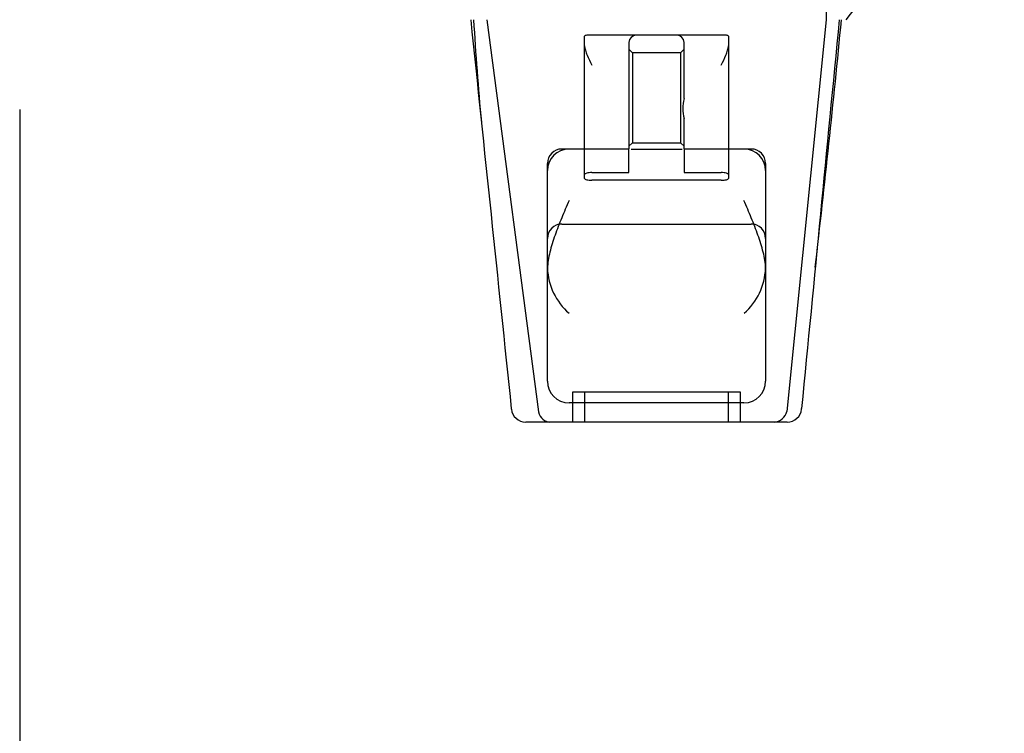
# Model space of a CAD drawing. Header units: inches. Extents: x 1 to 359, y -2 to 239.
# Tile 54 of 83: x 124.13 to 128.24, y 185.84 to 188.82. Entities that reach past the tile are written whole.
import ezdxf
from ezdxf.enums import TextEntityAlignment as Align
from ezdxf.lldxf.tags import DXFTag

# ---------------------------------------------------------------- set-up
doc = ezdxf.new("R2010")
doc.units = ezdxf.units.IN
doc.header["$MEASUREMENT"] = 0
doc.layers.add('Default', color=7, linetype='Continuous')
doc.layers.add('HAN13068', color=7, linetype='Continuous')
doc.styles.add('SEACAD_Times_New_Roman', font='times.ttf')
tags = doc.linetypes.add('HIDDEN2', pattern=[0.1875, 0.125, -0.0625]).pattern_tags.tags
tags[6:7] = [DXFTag(74, 4), DXFTag(75, 0), DXFTag(340, '0'), DXFTag(46, 0.0), DXFTag(50, 0.0), DXFTag(44, 0.0), DXFTag(45, 0.0)]
tags[4:5] = [DXFTag(74, 4), DXFTag(75, 0), DXFTag(340, '0'), DXFTag(46, 0.0), DXFTag(50, 0.0), DXFTag(44, 0.0), DXFTag(45, 0.0)]
doc.dimstyles.new('HAMMOND_(STH_-_540x360)', dxfattribs={"dimtxt": 2, "dimasz": 2.5, "dimexe": 1, "dimexo": 1, "dimgap": 0.5, "dimtad": 0, "dimtih": 1, "dimtoh": 1, "dimzin": 0, "dimdsep": 46, "dimtxsty": 'SEACAD_Times_New_Roman', "dimblk1": '_SE_FILLED', "dimblk2": '_SE_FILLED', "dimsah": 1, "dimcen": 1, "dimadec": 0, "dimazin": 0, "dimtfac": 0.8, "dimtofl": 0, "dimtmove": 0, "dimatfit": 3, "dimfxl": 1, "dimtolj": 1, "dimtzin": 0, "dimarcsym": 0})

# ---------------------------------------------------------------- blocks, each defined once
blk = doc.blocks.new('SE3')
at = {"layer": 'HAN13068', "color": 7, "linetype": 'Continuous'}
for p, q in [((126.077, 188.8203), (126.2925, 187.1823)), ((127.4916, 188.8203), (127.3274, 187.1849)), ((126.1785, 187.1956), (126.1787, 187.194)), ((127.3895, 187.1944), (127.3897, 187.1964)), ((126.3383, 187.1403), (126.2384, 187.1403)), ((127.2752, 187.1403), (126.3383, 187.1403)), ((127.3298, 187.1403), (127.2752, 187.1403))]:
    blk.add_line(p, q, dxfattribs=at)
at = {"layer": 'HAN13068', "color": 7, "linetype": 'HIDDEN2'}
for p, q in [((126.4843, 188.1739), (126.4843, 188.7517)), ((126.6993, 188.7553), (126.5143, 188.7553)), ((126.8693, 188.7553), (126.6993, 188.7553)), ((127.0543, 188.7553), (126.8693, 188.7553)), ((127.0843, 188.7517), (127.0843, 188.1739)), ((126.6693, 188.7253), (126.6693, 188.2803)), ((126.6843, 188.6815), (126.6693, 188.6965)), ((126.8993, 188.6965), (126.8843, 188.6815)), ((126.8993, 188.4908), (126.8993, 188.7253)), ((126.6843, 188.6815), (126.6843, 188.3065)), ((126.8843, 188.6815), (126.6843, 188.6815)), ((126.8843, 188.6815), (126.8843, 188.3065)), ((126.8993, 188.2803), (126.8993, 188.4075)), ((126.6693, 188.2803), (126.3893, 188.2803)), ((126.6693, 188.2915), (126.6843, 188.3065)), ((126.6693, 188.1818), (126.6693, 188.2774)), ((126.6779, 188.2803), (126.8907, 188.2803)), ((126.6843, 188.3065), (126.8843, 188.3065)), ((126.8843, 188.3065), (126.8993, 188.2915)), ((127.1793, 188.2803), (126.8993, 188.2803)), ((126.8993, 188.2774), (126.8993, 188.1818)), ((126.3293, 187.3103), (126.3293, 188.2203)), ((127.2393, 188.2203), (127.2393, 187.3103)), ((126.4843, 188.1574), (126.4843, 188.1739)), ((126.5143, 188.1818), (126.6693, 188.1818)), ((126.8993, 188.1818), (127.0543, 188.1818)), ((127.0843, 188.1739), (127.0843, 188.1574)), ((127.0543, 188.15), (126.5143, 188.15)), ((126.3893, 187.967), (127.1793, 187.967)), ((127.1343, 187.2653), (126.4343, 187.2653)), ((126.4343, 187.2653), (126.4343, 187.1403)), ((126.4843, 187.2653), (126.4843, 187.1403)), ((127.0843, 187.1403), (127.0843, 187.2653)), ((127.1343, 187.1403), (127.1343, 187.2653)), ((127.1493, 187.2203), (126.4193, 187.2203))]:
    blk.add_line(p, q, dxfattribs=at)
at = {"layer": 'HAN13068', "color": 7, "linetype": 'Continuous'}
for centre, radius, start, end in [((139.99, 178.631), 16.0617, 138.96729, 140.62542), ((65.5299, 194.8648), 62.3201, 353.478407, 354.434088), ((126.2384, 187.2003), 0.06, 185.9929, 270.0075), ((127.2731, 187.1956), 0.0554, 272.131, 348.8293), ((127.3298, 187.2003), 0.06, 269.9911, 354.4242)]:
    blk.add_arc(centre, radius, start, end, dxfattribs=at)
at = {"layer": 'HAN13068', "color": 7, "linetype": 'HIDDEN2'}
for centre, radius, start, end in [((141.9194, 189.8176), 15.9299, 183.5892, 185.13371), ((126.6993, 188.7253), 0.03, 90, 180), ((126.8693, 188.7253), 0.03, 0, 90), ((127.0537, 188.4492), 0.1599, 164.9117, 195.0883), ((126.4193, 188.1903), 0.09, 90, 180), ((126.3893, 188.2203), 0.06, 90, 180), ((127.1493, 188.1903), 0.09, 0, 90), ((127.1793, 188.2203), 0.06, 0, 90), ((126.3893, 187.907), 0.06, 90, 180), ((127.1793, 187.907), 0.06, 0, 90), ((126.3704, 187.7829), 0.0411, 180.0026, 181.6536), ((126.5884, 187.7912), 0.2593, 182.0981, 229.2851), ((126.9802, 187.7912), 0.2593, 310.7149, 357.9019), ((126.4193, 187.3103), 0.09, 180, 270), ((127.1493, 187.3103), 0.09, 270, 0)]:
    blk.add_arc(centre, radius, start, end, dxfattribs=at)
at = {"layer": 'HAN13068', "color": 7, "linetype": 'Continuous'}
for points in [[(127.5028, 189.1753), (127.4991, 189.057), (127.4953, 188.9387), (127.4916, 188.8203)], [(126.009, 188.8203), (126.0655, 188.2788), (126.122, 187.7372), (126.1785, 187.1956)], [(127.5466, 188.8203), (127.4943, 188.279), (127.442, 187.7377), (127.3897, 187.1964)]]:
    blk.add_open_spline(points, degree=3, dxfattribs=at)
at = {"layer": 'HAN13068', "color": 7, "linetype": 'HIDDEN2'}
for points, knots in [([(126.5143, 188.7553), (126.5103, 188.7553), (126.5064, 188.7553), (126.4991, 188.7553), (126.4958, 188.7552), (126.4902, 188.7548), (126.488, 188.7545), (126.4851, 188.7534), (126.4843, 188.7526), (126.4843, 188.7517)], [0, 0, 0, 0, 0.25, 0.25, 0.5, 0.5, 0.75, 0.75, 1, 1, 1, 1]), ([(127.0843, 188.7517), (127.0843, 188.7526), (127.0835, 188.7534), (127.0806, 188.7545), (127.0784, 188.7548), (127.0701, 188.7554), (127.0623, 188.7553), (127.0543, 188.7553)], [0, 0, 0, 0, 0.25, 0.25, 0.5, 0.5, 1, 1, 1, 1]), ([(126.4843, 188.7116), (126.4843, 188.7055), (126.4855, 188.6992), (126.4894, 188.6859), (126.4919, 188.6792), (126.5004, 188.6586), (126.5074, 188.6444), (126.5143, 188.6303)], [0, 0, 0, 0, 0.25, 0.25, 0.5, 0.5, 1, 1, 1, 1]), ([(127.0543, 188.6303), (127.0612, 188.6444), (127.0682, 188.6586), (127.0767, 188.6792), (127.0792, 188.6859), (127.083, 188.6992), (127.0843, 188.7055), (127.0843, 188.7116)], [0, 0, 0, 0, 0.5, 0.5, 0.75, 0.75, 1, 1, 1, 1]), ([(126.5143, 188.1818), (126.5103, 188.1818), (126.5063, 188.1816), (126.499, 188.1808), (126.4957, 188.1802), (126.4874, 188.178), (126.4843, 188.176), (126.4843, 188.1739)], [0, 0, 0, 0, 0.25, 0.25, 0.5, 0.5, 1, 1, 1, 1]), ([(126.4843, 188.1574), (126.4843, 188.1564), (126.485, 188.1554), (126.488, 188.1537), (126.4902, 188.1528), (126.4984, 188.1508), (126.5062, 188.15), (126.5143, 188.15)], [0, 0, 0, 0, 0.25, 0.25, 0.5, 0.5, 1, 1, 1, 1]), ([(127.0843, 188.1739), (127.0843, 188.1749), (127.0835, 188.1759), (127.0806, 188.1778), (127.0784, 188.1787), (127.0702, 188.1809), (127.0624, 188.1818), (127.0543, 188.1818)], [0, 0, 0, 0, 0.25, 0.25, 0.5, 0.5, 1, 1, 1, 1]), ([(127.0543, 188.15), (127.0583, 188.15), (127.0623, 188.1502), (127.0696, 188.1509), (127.0729, 188.1515), (127.0811, 188.1535), (127.0843, 188.1554), (127.0843, 188.1574)], [0, 0, 0, 0, 0.25, 0.25, 0.5, 0.5, 1, 1, 1, 1]), ([(126.4193, 188.0654), (126.4141, 188.0533), (126.409, 188.041), (126.3987, 188.0167), (126.3936, 188.0045), (126.3788, 187.9681), (126.3694, 187.9442), (126.3567, 187.9086), (126.3527, 187.8968), (126.3454, 187.8732), (126.3421, 187.8613), (126.3335, 187.8263), (126.3296, 187.8037), (126.3293, 187.7818)], [0, 0, 0, 0, 0.125, 0.125, 0.25, 0.25, 0.5, 0.5, 0.625, 0.625, 0.75, 0.75, 1, 1, 1, 1]), ([(127.2393, 187.7818), (127.239, 187.8037), (127.2351, 187.8263), (127.2265, 187.8613), (127.2232, 187.8732), (127.2158, 187.8968), (127.2119, 187.9086), (127.1992, 187.9442), (127.1898, 187.9681), (127.1749, 188.0045), (127.1699, 188.0167), (127.1596, 188.041), (127.1544, 188.0533), (127.1493, 188.0654)], [0, 0, 0, 0, 0.25, 0.25, 0.375, 0.375, 0.5, 0.5, 0.75, 0.75, 0.875, 0.875, 1, 1, 1, 1])]:
    blk.add_open_spline(points, degree=3, knots=knots, dxfattribs=at)
at = {"layer": 'HAN13068', "color": 7, "linetype": 'Continuous'}
blk.add_open_spline([(126.2925, 187.1823), (126.2955, 187.1702), (126.3017, 187.1594), (126.318, 187.1445), (126.3281, 187.1403), (126.3383, 187.1403)], degree=3, knots=[0, 0, 0, 0, 0.5, 0.5, 1, 1, 1, 1], dxfattribs=at)
blk = doc.blocks.new('DMBLK112')
at = {"layer": 'Default', "linetype": 'Continuous', "transparency": 16777216}
for points in [[(126.6273, 184.3517), (126.6273, 185.185), (124.1273, 184.7684)], [(155.6273, 184.3517), (158.1273, 184.7684), (155.6273, 185.185)]]:
    blk.add_hatch(color=7, dxfattribs=at).paths.add_polyline_path(points)
at = {"layer": 'Default', "color": 7, "linetype": 'Continuous', "transparency": 16777216}
for p, q in [((158.1273, 188.7353), (158.1273, 183.7684)), ((124.1273, 188.4453), (124.1273, 183.7684)), ((124.1273, 184.7684), (136.233, 184.7684)), ((146.0216, 184.7684), (158.1273, 184.7684))]:
    blk.add_line(p, q, dxfattribs=at)
at = {"layer": 'Default', "color": 7, "linetype": 'Continuous', "transparency": 16777216, "style": 'SEACAD_Times_New_Roman'}
for s, p in [('34.00', (137.715, 185.7684)), ('DOOR', (136.933, 182.7684))]:
    blk.add_text(s, height=2, dxfattribs=at).set_placement(p, align=Align.TOP_LEFT)
blk = doc.blocks.new('_SE_FILLED')
at = {"color": 0}
blk.add_line((0, 0), (-1, 0), dxfattribs=at)
blk.add_solid([(0, 0), (-1, -0.1665), (-1, 0.1665), (0, 0)], dxfattribs=at)

msp = doc.modelspace()

# ---------------------------------------------------------------- block references
at = {"layer": 'Default'}
msp.add_blockref('SE3', (0, 0), dxfattribs=at)

# ---------------------------------------------------------------- dimensions: what is measured, and where the dimension line sits
at = {"layer": 'Default', "color": 7, "linetype": 'Continuous'}
dim = msp.add_linear_dim(base=(158.1273, 184.7684), p1=(124.1273, 189.4453), p2=(158.1273, 189.7353), text='\\A1;<>\\PDOOR', dimstyle='HAMMOND_(STH_-_540x360)', dxfattribs=at)
dim.commit()
dim.dimension.update_dxf_attribs({"geometry": 'DMBLK112', "text_midpoint": (141.1273, 184.7684), "dimtype": 160})

doc.saveas('drawing.dxf')
